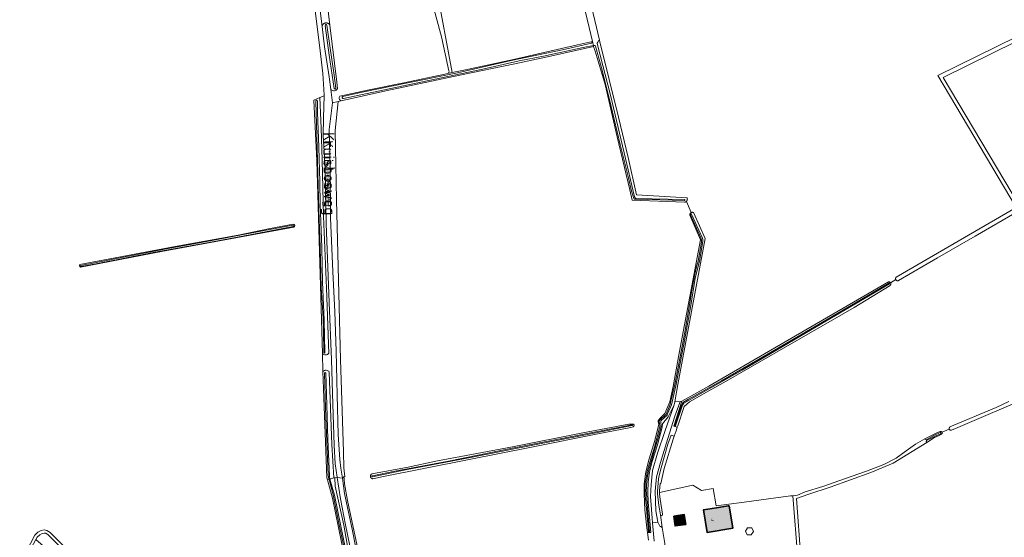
# Model space of a CAD drawing. Header units: metres. Extents: x 200031 to 204075, y 460125 to 464703.
# Tile 174 of 178: x 203077 to 203617, y 463499 to 463783. Entities that reach past the tile are written whole.
import ezdxf
from ezdxf.enums import TextEntityAlignment as Align

# ---------------------------------------------------------------- set-up
doc = ezdxf.new("R2010")
doc.units = ezdxf.units.M
doc.header["$LTSCALE"] = 2
for name, color, linetype, lineweight in [('B-WE-GR-BOS_LOOF-GV', 253, 'Continuous', 13), ('B-WE-GR-GRAS-GV', 253, 'Continuous', 13), ('B-WE-OG-BEBOUWING-GV', 253, 'Continuous', 35), ('B-WE-OG-BEBOUWING-T18', 253, 'Continuous', 18), ('B-WE-OG-BEBOUWING_LUIFEL-GV', 253, 'Continuous', 18), ('B-WE-OG-TERREIN_ERF-GV', 253, 'Continuous', 18), ('B-WE-OG-TOPOGRAFIE-T18', 250, 'Continuous', 18), ('B-WE-OG-TOPOGRAFIE-T25_2000', 250, 'Continuous', 18), ('B-WE-OG-TOPOGRAFIE-T25_2500', 250, 'Continuous', 18), ('B-WE-OG-WATER-GV', 253, 'Continuous', 18), ('B-WE-OG-WATER_GREPPEL-GV', 253, 'Continuous', 18), ('B-WE-OG-WATER_SLOOT-GV', 253, 'Continuous', 18), ('B-WE-OG-WEG-GV', 253, 'Continuous', 18), ('B-WE-VH-VERHARDING_BETON-A', 254, 'Continuous', 25), ('B-WE-VH-VERHARDING_BETONSTRAATSTEEN-GV', 253, 'Continuous', 18), ('B-WE-VH-VERHARDING_FUNDERING_ZAND-GV', 253, 'Continuous', 18)]:
    doc.layers.add(name, color=color, linetype=linetype, lineweight=lineweight)
doc.styles.add('NLCS-ISO-M1000-T18', font='NLCS-ISO.ttf', dxfattribs={"height": 1.8})
doc.styles.add('NLCS-ISO-M2000-T25', font='NLCS-ISO.ttf', dxfattribs={"height": 5})
doc.styles.add('NLCS-ISO-M2500-T25', font='NLCS-ISO.ttf', dxfattribs={"height": 6.25})

msp = doc.modelspace()

# ---------------------------------------------------------------- hatches: boundary and pattern name
at = {"layer": 'B-WE-VH-VERHARDING_BETON-A'}
h = msp.add_hatch(color=256, dxfattribs=at)
h.dxf.hatch_style = 1
h.paths.add_polyline_path([(203466.083, 463516.701), (203465.601, 463516.623), (203459.119, 463515.568), (203452.001, 463514.409), (203454.012, 463502.054), (203468.093, 463504.345)])
h = msp.add_hatch(color=256, dxfattribs=at)
h.dxf.hatch_style = 1
h.paths.add_polyline_path([(203435.911, 463510.945), (203436.534, 463505.593), (203442.326, 463506.461), (203441.529, 463511.77)])

# ---------------------------------------------------------------- linework, layer by layer
at = {"layer": 'B-WE-GR-BOS_LOOF-GV', "flags": 128}
msp.add_lwpolyline([(203314.4, 463754.071), (203321.641, 463755.566), (203348.05, 463761.3), (203382.992, 463769.27), (203391.196, 463771.185), (203380.931, 463815.018), (203305.895, 463800.334)], close=True, dxfattribs=at)
at = {"layer": 'B-WE-GR-GRAS-GV', "flags": 128}
for points in [[(203384.958, 463815.132), (203395.076, 463771.925), (203395.317, 463770.898), (203405.527, 463729.627), (203410.751, 463707.641), (203415.416, 463687.104), (203443.073, 463685.43), (203443.09, 463685.391), (203443.12, 463685.314), (203443.146, 463685.235), (203443.168, 463685.156), (203443.187, 463685.075), (203443.201, 463684.994), (203443.212, 463684.912), (203443.219, 463684.829), (203443.221, 463684.747), (203443.22, 463684.664), (203443.214, 463684.582), (203443.205, 463684.5), (203443.192, 463684.418), (203443.174, 463684.337), (203443.153, 463684.257), (203443.128, 463684.178), (203443.1, 463684.101), (203443.067, 463684.025), (203443.031, 463683.951), (203442.991, 463683.878), (203442.948, 463683.808), (203442.902, 463683.739), (203442.852, 463683.673), (203442.799, 463683.61), (203442.743, 463683.549), (203442.684, 463683.491), (203445.319, 463677.384), (203445.384, 463677.414), (203445.45, 463677.439), (203445.517, 463677.461), (203445.586, 463677.479), (203445.655, 463677.493), (203445.725, 463677.504), (203445.796, 463677.51), (203445.867, 463677.512), (203445.938, 463677.511), (203446.008, 463677.505), (203446.078, 463677.495), (203446.148, 463677.482), (203446.217, 463677.464), (203446.284, 463677.443), (203446.35, 463677.417), (203446.415, 463677.389), (203446.478, 463677.356), (203446.539, 463677.32), (203446.598, 463677.281), (203446.655, 463677.238), (203446.709, 463677.192), (203446.76, 463677.144), (203446.809, 463677.092), (203446.814, 463677.086), (203453.074, 463663.125), (203437.931, 463583.141), (203436.345, 463573.611), (203439.315, 463573.784), (203440.194, 463574.039), (203454.969, 463582.294), (203553.397, 463639.467), (203553.434, 463639.47), (203553.503, 463639.471), (203553.571, 463639.469), (203553.64, 463639.463), (203553.708, 463639.453), (203553.775, 463639.439), (203553.842, 463639.421), (203553.907, 463639.399), (203553.971, 463639.373), (203554.033, 463639.344), (203554.093, 463639.311), (203554.152, 463639.275), (203554.208, 463639.236), (203554.262, 463639.193), (203554.313, 463639.147), (203554.362, 463639.098), (203554.408, 463639.047), (203554.45, 463638.993), (203554.489, 463638.936), (203554.525, 463638.878), (203557.404, 463640.587), (203557.375, 463640.649), (203557.35, 463640.711), (203557.328, 463640.776), (203557.311, 463640.841), (203557.297, 463640.907), (203557.287, 463640.974), (203557.281, 463641.042), (203557.279, 463641.109), (203557.281, 463641.177), (203557.288, 463641.244), (203557.298, 463641.311), (203557.312, 463641.378), (203557.329, 463641.443), (203557.351, 463641.507), (203557.377, 463641.57), (203557.406, 463641.631), (203557.438, 463641.69), (203557.475, 463641.748), (203557.514, 463641.803), (203557.557, 463641.855), (203557.602, 463641.905), (203557.613, 463641.916), (203623.326, 463680.086), (203580.359, 463752.414), (203688.149, 463805.643)], [(203689.645, 463803.982), (203583.385, 463751.436), (203625.218, 463681.017)], [(203234.856, 463403.994), (203268.887, 463384.087), (203272.165, 463382.474), (203274.145, 463382.35), (203275.878, 463384.084), (203275.279, 463387.476), (203274.312, 463392.95), (203268.887, 463420.731), (203257.113, 463480.659), (203248.911, 463520.744), (203246.072, 463530.797), (203245.736, 463531.988), (203243.884, 463580.804), (203243.61, 463590.165), (203243.32, 463600.04), (203241.503, 463662.031), (203240.18, 463705.82), (203238.593, 463738.893), (203241.924, 463740.4), (203244.21, 463741.434), (203244.218, 463741.858), (203243.606, 463753.583), (203241.705, 463769.136), (203238.305, 463796.836)], [(203312.646, 463755.132), (203308.59, 463773.686), (203302.168, 463797.426)], [(203241.365, 463793.766), (203243.143, 463779.442), (203243.156, 463779.517), (203243.177, 463779.61), (203243.202, 463779.701), (203243.23, 463779.792), (203243.263, 463779.882), (203243.299, 463779.97), (203243.338, 463780.056), (203243.382, 463780.141), (203243.428, 463780.223), (203243.479, 463780.304), (203243.532, 463780.383), (203243.589, 463780.459), (203243.649, 463780.533), (203243.712, 463780.604), (203243.778, 463780.672), (203243.847, 463780.738), (203243.919, 463780.801), (203243.993, 463780.86), (203244.069, 463780.917), (203244.148, 463780.97), (203244.229, 463781.02), (203244.312, 463781.066), (203244.397, 463781.109), (203244.484, 463781.148), (203244.572, 463781.184), (203244.662, 463781.215), (203244.752, 463781.243), (203244.844, 463781.268), (203244.937, 463781.288), (203245.031, 463781.304), (203245.125, 463781.317), (203245.22, 463781.325), (203245.315, 463781.329), (203245.41, 463781.33), (203245.505, 463781.326), (203245.6, 463781.319), (203245.694, 463781.307), (203245.788, 463781.292), (203245.881, 463781.272), (203245.973, 463781.249), (203246.065, 463781.222), (203246.154, 463781.191), (203246.243, 463781.156), (203246.33, 463781.118), (203246.415, 463781.076), (203246.499, 463781.03), (203246.58, 463780.981), (203246.659, 463780.928), (203246.737, 463780.873), (203246.811, 463780.814), (203246.883, 463780.752), (203246.953, 463780.687), (203247.019, 463780.619), (203247.083, 463780.548), (203247.144, 463780.475), (203247.201, 463780.399), (203247.256, 463780.321), (203247.307, 463780.241), (203247.354, 463780.159), (203247.398, 463780.074), (203245.691, 463794.343)], [(203245.691, 463794.343), (203247.398, 463780.074), (203251.144, 463748.771), (203251.556, 463745.326)], [(203427.527, 463563.707), (203428.112, 463564.525), (203430.863, 463567.214), (203433.628, 463573.598), (203435.465, 463582.048), (203438.809, 463600.379), (203450.406, 463662.441), (203444.639, 463676.02), (203444.628, 463676.09), (203444.62, 463676.161), (203444.617, 463676.231), (203444.617, 463676.302), (203444.622, 463676.373), (203444.63, 463676.443), (203444.643, 463676.513), (203444.659, 463676.582), (203444.68, 463676.65), (203444.704, 463676.716), (203444.731, 463676.782), (203444.763, 463676.845), (203444.798, 463676.907), (203444.836, 463676.966), (203444.878, 463677.024), (203444.923, 463677.078), (203444.97, 463677.131), (203445.021, 463677.18), (203445.075, 463677.227), (203445.131, 463677.27), (203445.189, 463677.31), (203445.249, 463677.347), (203445.312, 463677.381), (203445.319, 463677.384), (203442.684, 463683.491), (203442.634, 463683.445), (203442.571, 463683.393), (203442.504, 463683.343), (203442.436, 463683.297), (203442.365, 463683.254), (203442.293, 463683.214), (203442.218, 463683.178), (203442.142, 463683.146), (203442.065, 463683.117), (203441.986, 463683.093), (203441.906, 463683.072), (203441.825, 463683.055), (203441.743, 463683.041), (203441.661, 463683.032), (203413.058, 463684.092), (203411.804, 463689.798), (203404.773, 463718.805), (203398.237, 463747.613), (203392.715, 463765.761), (203391.863, 463768.335), (203368.199, 463763.151), (203348.694, 463758.89), (203318.52, 463752.771), (203277.985, 463744.079), (203253.617, 463738.607), (203251.946, 463738.232), (203250.366, 463722.279), (203251.065, 463684.345), (203252.263, 463632.979), (203253.154, 463596.822), (203254.772, 463546.153), (203254.994, 463537.506), (203255.521, 463532.56), (203255.03, 463532.453), (203255.161, 463531.222), (203255.354, 463528.7), (203257.107, 463519.517), (203262.305, 463494.685)], [(203252.774, 463741.244), (203268.832, 463744.576), (203287.851, 463748.413), (203310.299, 463753.197), (203312.034, 463753.567)], [(203247.924, 463744.821), (203248.859, 463737.539), (203251.946, 463738.232), (203253.617, 463738.607)], [(203624.845, 463678.273), (203600.821, 463664.356), (203580.267, 463652.465), (203558.839, 463640.038), (203558.775, 463640.015), (203558.71, 463639.997), (203558.644, 463639.982), (203558.577, 463639.971), (203558.51, 463639.964), (203558.442, 463639.961), (203558.374, 463639.962), (203558.307, 463639.967), (203558.24, 463639.976), (203558.173, 463639.989), (203558.108, 463640.006), (203558.043, 463640.027), (203557.98, 463640.051), (203557.919, 463640.079), (203557.859, 463640.111), (203557.801, 463640.146), (203557.745, 463640.185), (203557.692, 463640.227), (203557.641, 463640.271), (203557.593, 463640.319), (203557.548, 463640.37), (203557.506, 463640.423), (203557.467, 463640.478), (203557.432, 463640.536), (203557.404, 463640.587), (203554.525, 463638.878), (203554.556, 463638.822), (203554.585, 463638.759), (203554.61, 463638.696), (203554.632, 463638.63), (203554.65, 463638.564), (203554.664, 463638.497), (203554.674, 463638.429), (203554.681, 463638.36), (203554.683, 463638.291), (203554.681, 463638.222), (203554.675, 463638.154), (203554.665, 463638.086), (203554.652, 463638.018), (203554.634, 463637.952), (203554.613, 463637.887), (203554.587, 463637.823), (203554.558, 463637.76), (203554.526, 463637.699), (203554.49, 463637.641), (203554.451, 463637.584), (203554.408, 463637.53), (203554.363, 463637.479), (203554.314, 463637.43), (203554.263, 463637.384), (203534.688, 463625.329), (203510.577, 463611.508), (203483.827, 463596.072), (203464.496, 463584.956), (203455.047, 463579.709), (203444.493, 463573.589), (203441.46, 463571.098), (203437.926, 463560.49), (203437.643, 463559.643), (203437.018, 463557.767), (203436.026, 463554.789)], [(203110.423, 463648.975), (203162.686, 463658.767), (203197.227, 463665.048), (203213.77, 463668.396), (203227.352, 463671.005)], [(203227.613, 463669.44), (203155.117, 463655.946), (203110.719, 463647.404)], [(203673.81, 463594.86), (203590.201, 463559.009), (203587.977, 463558.038), (203587.956, 463558.032), (203587.894, 463558.018), (203587.831, 463558.008), (203587.767, 463558.001), (203587.703, 463557.999), (203587.639, 463558.001), (203587.575, 463558.007), (203587.512, 463558.016), (203587.45, 463558.03), (203587.388, 463558.048), (203587.328, 463558.069), (203587.269, 463558.094), (203587.212, 463558.123), (203587.157, 463558.155), (203587.104, 463558.191), (203587.053, 463558.229), (203587.005, 463558.271), (203586.959, 463558.316), (203586.917, 463558.364), (203586.877, 463558.414), (203586.841, 463558.467), (203586.808, 463558.522), (203586.779, 463558.578), (203586.753, 463558.637), (203586.731, 463558.697), (203582.745, 463556.913)], [(203582.745, 463556.913), (203586.731, 463558.697), (203586.715, 463558.747), (203586.7, 463558.809), (203586.689, 463558.872), (203586.681, 463558.936), (203586.678, 463558.999), (203586.679, 463559.063), (203586.683, 463559.127), (203586.692, 463559.19), (203586.704, 463559.253), (203586.721, 463559.315), (203586.741, 463559.375), (203586.765, 463559.435), (203586.793, 463559.492), (203586.824, 463559.548), (203586.859, 463559.602), (203586.897, 463559.653), (203586.938, 463559.702), (203586.982, 463559.748), (203587.029, 463559.792), (203587.079, 463559.832), (203612.382, 463570.478), (203619.367, 463573.877)], [(203421.873, 463497.724), (203421.338, 463501.905), (203420.996, 463504.575), (203419.974, 463514.425), (203419.536, 463523.079), (203419.609, 463528.721), (203420.494, 463535.307), (203422.299, 463542.409), (203425.342, 463552.488), (203427.502, 463560.658), (203427.567, 463561.396), (203427.263, 463562.701)], [(203436.026, 463554.789), (203435.451, 463553.063), (203430.495, 463537.076), (203428.714, 463528.942), (203428.363, 463528.9), (203428.057, 463524.792), (203428.032, 463523.909), (203446.27, 463527.919), (203450.983, 463525.061), (203457.362, 463526.173), (203459.017, 463516.671), (203474.44, 463518.655), (203499.736, 463522.021), (203500.97, 463522.177), (203503.621, 463522.512), (203507.831, 463524.249), (203517.409, 463527.212), (203529.335, 463531.331), (203541.384, 463535.531), (203550.911, 463539.237), (203557.568, 463542.685), (203563.046, 463546.677), (203568.242, 463550.441), (203573.375, 463553.343), (203574.468, 463553.961), (203580.309, 463556.855), (203581.711, 463557.436)], [(203582.486, 463555.812), (203581.263, 463555.105), (203578.692, 463553.982), (203574.376, 463551.307), (203556.07, 463539.959), (203543.826, 463534.894), (203521.39, 463526.801), (203509.75, 463523.094), (203503.021, 463520.644), (203505.402, 463488.1)], [(203072.198, 463491.992), (203080.919, 463487.023), (203089.353, 463481.664), (203099.731, 463474.674), (203117.899, 463462.926), (203121.062, 463460.978), (203124.514, 463466.339), (203121.422, 463468.377), (203121.132, 463468.568), (203115.056, 463473.339), (203086.313, 463498.111), (203082.236, 463490.713), (203081.05, 463491.314), (203085.724, 463500.578), (203087.457, 463502.187), (203089.19, 463503.054), (203090.924, 463503.425), (203092.409, 463503.178), (203094.142, 463502.064), (203133.354, 463462.705), (203137.345, 463458.606)]]:
    msp.add_lwpolyline(points, dxfattribs=at)
at = {"layer": 'B-WE-GR-GRAS-GV'}
for points in [[(203312.034, 463753.567, 0.3617844), (203312.646, 463755.132)], [(203251.556, 463745.326, -0.5232415), (203247.924, 463744.821)], [(203253.617, 463738.607, -0.4690446), (203252.774, 463741.244)], [(203227.352, 463671.005, -0.9448766), (203227.613, 463669.44)], [(203110.719, 463647.404, -0.3735449), (203110.423, 463648.975)], [(203427.263, 463562.701, -0.2201257), (203427.527, 463563.707)], [(203581.711, 463557.436, -0.3519973), (203582.745, 463556.913)], [(203582.745, 463556.913, -0.3420753), (203582.486, 463555.812)]]:
    msp.add_lwpolyline(points, format="xyb", dxfattribs=at)
at = {"layer": 'B-WE-GR-GRAS-GV', "flags": 128}
for points in [[(203270.293, 463534.024), (203270.359, 463534.056), (203270.427, 463534.085), (203270.445, 463534.092), (203290.334, 463537.891), (203305.384, 463541.14), (203347.475, 463548.924), (203386.028, 463556.545), (203411.127, 463561.38), (203413.192, 463561.459), (203413.782, 463561.302), (203414.069, 463560.873), (203413.963, 463560.369), (203413.477, 463559.986), (203412.196, 463559.466), (203394.278, 463555.987), (203357.92, 463548.84), (203322.833, 463541.781), (203276.745, 463532.638), (203271.01, 463531.478), (203270.936, 463531.475), (203270.863, 463531.477), (203270.789, 463531.482), (203270.716, 463531.491), (203270.644, 463531.505), (203270.573, 463531.522), (203270.502, 463531.543), (203270.433, 463531.568), (203270.365, 463531.596), (203270.299, 463531.628), (203270.235, 463531.664), (203270.173, 463531.703), (203270.113, 463531.746), (203270.055, 463531.792), (203270, 463531.84), (203269.948, 463531.892), (203269.898, 463531.947), (203269.852, 463532.004), (203269.809, 463532.063), (203269.769, 463532.125), (203269.732, 463532.189), (203269.699, 463532.255), (203269.67, 463532.322), (203269.644, 463532.391), (203269.622, 463532.461), (203269.605, 463532.532), (203269.59, 463532.605), (203269.58, 463532.677), (203269.574, 463532.751), (203269.572, 463532.824), (203269.574, 463532.898), (203269.58, 463532.971), (203269.589, 463533.044), (203269.603, 463533.116), (203269.621, 463533.188), (203269.642, 463533.258), (203269.668, 463533.327), (203269.697, 463533.395), (203269.729, 463533.46), (203269.765, 463533.524), (203269.805, 463533.586), (203269.848, 463533.646), (203269.894, 463533.703), (203269.943, 463533.758), (203269.995, 463533.81), (203270.05, 463533.859), (203270.107, 463533.905), (203270.167, 463533.948), (203270.229, 463533.988)], [(203121.422, 463468.377), (203122.338, 463470.456), (203119.723, 463472.525), (203110.474, 463482.153), (203103.148, 463490.606), (203093.064, 463500.729), (203091.782, 463501.552), (203090.964, 463501.688), (203089.759, 463501.431), (203088.439, 463500.77), (203087.086, 463499.514), (203086.313, 463498.111), (203115.056, 463473.339), (203121.132, 463468.568)]]:
    msp.add_lwpolyline(points, close=True, dxfattribs=at)
at = {"layer": 'B-WE-OG-BEBOUWING-GV', "flags": 128}
for points in [[(203466.083, 463516.701), (203465.601, 463516.623), (203459.119, 463515.568), (203452.001, 463514.409), (203454.012, 463502.054), (203468.093, 463504.345)], [(203435.911, 463510.945), (203436.534, 463505.593), (203442.326, 463506.461), (203441.529, 463511.77)]]:
    msp.add_lwpolyline(points, close=True, dxfattribs=at)
at = {"layer": 'B-WE-OG-BEBOUWING_LUIFEL-GV', "flags": 128}
msp.add_lwpolyline([(203475.986, 463500.789), (203478.2, 463500.633), (203479.442, 463502.473), (203478.47, 463504.468), (203476.256, 463504.623), (203475.014, 463502.784)], close=True, dxfattribs=at)
at = {"layer": 'B-WE-OG-TERREIN_ERF-GV', "flags": 128}
msp.add_lwpolyline([(203428.458, 463511.649), (203429.457, 463504.646), (203430.933, 463495.964), (203431.099, 463491.676), (203433.706, 463480.245), (203434.954, 463475.813), (203435.707, 463475.946), (203441.899, 463477.044), (203460.23, 463480.293), (203490.786, 463485.755), (203503.751, 463487.785), (203500.97, 463522.177), (203499.736, 463522.021), (203474.44, 463518.655), (203459.017, 463516.671), (203457.362, 463526.173), (203450.983, 463525.061), (203446.27, 463527.919), (203428.032, 463523.909), (203428.007, 463523.026), (203428.338, 463520.183), (203429.662, 463512.046)], dxfattribs=at)
for points in [[(203452.001, 463514.409), (203459.119, 463515.568), (203465.601, 463516.623), (203466.083, 463516.701), (203468.093, 463504.345), (203454.012, 463502.054)], [(203435.911, 463510.945), (203441.529, 463511.77), (203442.326, 463506.461), (203436.534, 463505.593)]]:
    msp.add_lwpolyline(points, close=True, dxfattribs=at)
at = {"layer": 'B-WE-OG-TERREIN_ERF-GV'}
msp.add_lwpolyline([(203429.662, 463512.046, -1.0169675), (203428.458, 463511.649)], format="xyb", dxfattribs=at)
at = {"layer": 'B-WE-OG-WATER-GV'}
for points in [[(203245.811, 463780.079, 0.9108344), (203244.833, 463779.947)], [(203249.804, 463745.349, 0.9192445), (203250.632, 463745.519)], [(203240.545, 463738.501, 1.1347891), (203239.619, 463738.343)], [(203244.1, 463600.638, 0.9128163), (203244.721, 463600.591)]]:
    msp.add_lwpolyline(points, format="xyb", dxfattribs=at)
at = {"layer": 'B-WE-OG-WATER-GV', "flags": 128}
for points in [[(203244.833, 463779.947), (203247.098, 463763.705), (203249.804, 463745.349)], [(203250.632, 463745.519), (203249.54, 463753.915), (203247.636, 463767.405), (203245.811, 463780.079)], [(203239.619, 463738.343), (203240.208, 463719.435), (203240.771, 463698.764), (203241.321, 463678.884), (203242.131, 463658.436), (203242.699, 463636.263), (203243.649, 463619.494), (203243.867, 463612.711), (203244.1, 463600.638)], [(203244.721, 463600.591), (203244.325, 463618.35), (203243.29, 463639.194), (203242.956, 463658.149), (203242.166, 463681.894), (203241.871, 463694.221), (203241.27, 463713.149), (203240.632, 463732.48), (203240.545, 463738.501)], [(203133.354, 463462.705), (203094.142, 463502.064), (203092.409, 463503.178), (203090.924, 463503.425), (203089.19, 463503.054), (203087.457, 463502.187), (203085.724, 463500.578), (203081.05, 463491.314)], [(203086.313, 463498.111), (203087.086, 463499.514), (203088.439, 463500.77), (203089.759, 463501.431), (203090.964, 463501.688), (203091.782, 463501.552), (203093.064, 463500.729), (203103.148, 463490.606)]]:
    msp.add_lwpolyline(points, dxfattribs=at)
at = {"layer": 'B-WE-OG-WATER_GREPPEL-GV', "flags": 128}
for points in [[(203227.092, 463670.451), (203201.936, 463665.627), (203178.944, 463661.303), (203156.799, 463657.222), (203134.31, 463652.876), (203110.973, 463648.405)], [(203111.076, 463647.753), (203120.016, 463649.399), (203151.444, 463655.631), (203178.989, 463660.605), (203203.585, 463665.196), (203227.222, 463669.741)], [(203581.641, 463556.74), (203578.249, 463555.137), (203573.974, 463552.773)], [(203574.189, 463552.37), (203578.615, 463554.554), (203582.069, 463556.064)], [(203573.375, 463553.343), (203568.242, 463550.441), (203563.046, 463546.677), (203557.568, 463542.685), (203550.911, 463539.237), (203541.384, 463535.531), (203529.335, 463531.331), (203517.409, 463527.212), (203507.831, 463524.249), (203503.621, 463522.512), (203500.97, 463522.177), (203503.751, 463487.785)], [(203509.75, 463523.094), (203521.39, 463526.801), (203543.826, 463534.894), (203556.07, 463539.959), (203574.376, 463551.307)], [(203505.402, 463488.1), (203503.021, 463520.644), (203509.75, 463523.094)]]:
    msp.add_lwpolyline(points, dxfattribs=at)
at = {"layer": 'B-WE-OG-WATER_GREPPEL-GV'}
for points in [[(203227.222, 463669.741, 0.9365778), (203227.092, 463670.451)], [(203110.973, 463648.405, 0.872257), (203111.076, 463647.753)], [(203582.069, 463556.064, 0.8245823), (203581.641, 463556.74)], [(203573.974, 463552.773, -0.3343791), (203573.375, 463553.343)], [(203574.376, 463551.307, -0.2846738), (203574.189, 463552.37)]]:
    msp.add_lwpolyline(points, format="xyb", dxfattribs=at)
at = {"layer": 'B-WE-OG-WATER_SLOOT-GV', "flags": 128}
for points in [[(203312.034, 463753.567), (203314.4, 463754.071), (203305.895, 463800.334), (203380.931, 463815.018), (203391.196, 463771.185), (203391.729, 463768.906), (203392.236, 463769.003)], [(203395.076, 463771.925), (203384.958, 463815.132)], [(203302.168, 463797.426), (203308.59, 463773.686), (203312.646, 463755.132)], [(203251.556, 463745.326), (203251.144, 463748.771), (203247.398, 463780.074), (203247.354, 463780.159), (203247.307, 463780.241), (203247.256, 463780.321), (203247.201, 463780.399), (203247.144, 463780.475), (203247.083, 463780.548), (203247.019, 463780.619), (203246.953, 463780.687), (203246.883, 463780.752), (203246.811, 463780.814), (203246.737, 463780.873), (203246.659, 463780.928), (203246.58, 463780.981), (203246.499, 463781.03), (203246.415, 463781.076), (203246.33, 463781.118), (203246.243, 463781.156), (203246.154, 463781.191), (203246.065, 463781.222), (203245.973, 463781.249), (203245.881, 463781.272), (203245.788, 463781.292), (203245.694, 463781.307), (203245.6, 463781.319), (203245.505, 463781.326), (203245.41, 463781.33), (203245.315, 463781.329), (203245.22, 463781.325), (203245.125, 463781.317), (203245.031, 463781.304), (203244.937, 463781.288), (203244.844, 463781.268), (203244.752, 463781.243), (203244.662, 463781.215), (203244.572, 463781.184), (203244.484, 463781.148), (203244.397, 463781.109), (203244.312, 463781.066), (203244.229, 463781.02), (203244.148, 463780.97), (203244.069, 463780.917), (203243.993, 463780.86), (203243.919, 463780.801), (203243.847, 463780.738), (203243.778, 463780.672), (203243.712, 463780.604), (203243.649, 463780.533), (203243.589, 463780.459), (203243.532, 463780.383), (203243.479, 463780.304), (203243.428, 463780.223), (203243.382, 463780.141), (203243.338, 463780.056), (203243.299, 463779.97), (203243.263, 463779.882), (203243.23, 463779.792), (203243.202, 463779.701), (203243.177, 463779.61), (203243.156, 463779.517), (203243.143, 463779.442)], [(203243.143, 463779.442), (203244.532, 463768.25), (203247.025, 463751.826), (203247.924, 463744.821)], [(203249.804, 463745.349), (203247.098, 463763.705), (203244.833, 463779.947)], [(203245.811, 463780.079), (203247.636, 463767.405)], [(203391.196, 463771.185), (203382.992, 463769.27), (203348.05, 463761.3), (203321.641, 463755.566), (203314.4, 463754.071), (203312.034, 463753.567), (203310.299, 463753.197), (203287.851, 463748.413), (203268.832, 463744.576), (203252.774, 463741.244)], [(203254.493, 463740.962), (203265.946, 463743.471), (203290.081, 463748.47), (203317.316, 463754.016), (203346.759, 463760.738), (203374.844, 463766.491), (203390.759, 463770.281)], [(203390.759, 463770.281), (203374.844, 463766.491), (203346.759, 463760.738), (203317.316, 463754.016), (203290.081, 463748.47), (203265.946, 463743.471), (203254.493, 463740.962)], [(203254.838, 463739.949), (203277.294, 463744.706), (203304.128, 463750.299), (203331.227, 463755.901), (203351.182, 463760.466), (203364.392, 463763.174), (203386.22, 463767.855), (203391.729, 463768.906), (203391.196, 463771.185)], [(203392.236, 463769.003), (203391.729, 463768.906), (203391.863, 463768.335), (203392.715, 463765.761), (203398.237, 463747.613), (203404.773, 463718.805), (203411.804, 463689.798), (203413.058, 463684.092), (203441.661, 463683.032), (203441.743, 463683.041), (203441.825, 463683.055), (203441.906, 463683.072), (203441.986, 463683.093), (203442.065, 463683.117), (203442.142, 463683.146), (203442.218, 463683.178), (203442.293, 463683.214), (203442.365, 463683.254), (203442.436, 463683.297), (203442.504, 463683.343), (203442.571, 463683.393), (203442.634, 463683.445), (203442.684, 463683.491), (203442.743, 463683.549), (203442.799, 463683.61), (203442.852, 463683.673), (203442.902, 463683.739), (203442.948, 463683.808), (203442.991, 463683.878), (203443.031, 463683.951), (203443.067, 463684.025), (203443.1, 463684.101), (203443.128, 463684.178), (203443.153, 463684.257), (203443.174, 463684.337), (203443.192, 463684.418), (203443.205, 463684.5), (203443.214, 463684.582), (203443.22, 463684.664), (203443.221, 463684.747), (203443.219, 463684.829), (203443.212, 463684.912), (203443.201, 463684.994), (203443.187, 463685.075), (203443.168, 463685.156), (203443.146, 463685.235), (203443.12, 463685.314), (203443.09, 463685.391), (203443.073, 463685.43), (203415.416, 463687.104), (203410.751, 463707.641), (203405.527, 463729.627), (203395.317, 463770.898), (203395.076, 463771.925)], [(203247.636, 463767.405), (203249.54, 463753.915), (203250.632, 463745.519)], [(203253.617, 463738.607), (203277.985, 463744.079), (203318.52, 463752.771), (203348.694, 463758.89), (203368.199, 463763.151), (203391.863, 463768.335), (203391.729, 463768.906), (203386.22, 463767.855), (203364.392, 463763.174), (203351.182, 463760.466), (203331.227, 463755.901), (203304.128, 463750.299), (203277.294, 463744.706), (203254.838, 463739.949)], [(203413.852, 463685.049), (203412.718, 463689.182), (203410.943, 463696.456), (203406.37, 463714.722), (203401.419, 463735.497), (203396.54, 463755.392), (203393.002, 463768.538)], [(203393.002, 463768.538), (203396.54, 463755.392), (203401.419, 463735.497), (203406.37, 463714.722), (203410.943, 463696.456), (203412.718, 463689.182), (203413.852, 463685.049)], [(203393.954, 463769.397), (203401.077, 463741.695), (203408.61, 463710.048), (203414.281, 463685.925)], [(203414.281, 463685.925), (203408.61, 463710.048), (203401.077, 463741.695), (203393.954, 463769.397)], [(203246.757, 463600.267), (203245.613, 463635.892), (203243.865, 463675.442), (203243.142, 463706.231), (203242.707, 463723.557), (203241.924, 463740.4), (203238.593, 463738.893), (203240.18, 463705.82), (203241.503, 463662.031), (203243.32, 463600.04)], [(203244.1, 463600.638), (203243.867, 463612.711), (203243.649, 463619.494), (203242.699, 463636.263), (203242.131, 463658.436), (203241.321, 463678.884), (203240.771, 463698.764), (203240.208, 463719.435), (203239.619, 463738.343)], [(203240.545, 463738.501), (203240.632, 463732.48), (203241.27, 463713.149), (203241.871, 463694.221), (203242.166, 463681.894), (203242.956, 463658.149), (203243.29, 463639.194), (203244.325, 463618.35), (203244.721, 463600.591)], [(203441.591, 463683.969), (203414.556, 463684.626)], [(203414.556, 463684.626), (203441.591, 463683.969)], [(203415.081, 463685.152), (203441.586, 463684.605)], [(203441.586, 463684.605), (203415.081, 463685.152)], [(203427.263, 463562.701), (203427.567, 463561.396), (203427.502, 463560.658), (203425.342, 463552.488), (203422.299, 463542.409), (203420.494, 463535.307), (203419.609, 463528.721), (203419.536, 463523.079), (203419.974, 463514.425), (203420.996, 463504.575), (203421.338, 463501.905), (203423.22, 463502.063), (203422.495, 463510.439), (203421.748, 463518.548), (203421.513, 463524.167), (203421.749, 463529.836), (203422.523, 463535.082), (203424.015, 463540.95), (203426.79, 463550.036), (203429.507, 463559.712), (203429.637, 463561.629), (203432.759, 463565.452), (203435.931, 463571.885), (203436.345, 463573.611), (203437.931, 463583.141), (203453.074, 463663.125), (203446.814, 463677.086), (203446.809, 463677.092), (203446.76, 463677.144), (203446.709, 463677.192), (203446.655, 463677.238), (203446.598, 463677.281), (203446.539, 463677.32), (203446.478, 463677.356), (203446.415, 463677.389), (203446.35, 463677.417), (203446.284, 463677.443), (203446.217, 463677.464), (203446.148, 463677.482), (203446.078, 463677.495), (203446.008, 463677.505), (203445.938, 463677.511), (203445.867, 463677.512), (203445.796, 463677.51), (203445.725, 463677.504), (203445.655, 463677.493), (203445.586, 463677.479), (203445.517, 463677.461), (203445.45, 463677.439), (203445.384, 463677.414), (203445.319, 463677.384), (203445.312, 463677.381), (203445.249, 463677.347), (203445.189, 463677.31), (203445.131, 463677.27), (203445.075, 463677.227), (203445.021, 463677.18), (203444.97, 463677.131), (203444.923, 463677.078), (203444.878, 463677.024), (203444.836, 463676.966), (203444.798, 463676.907), (203444.763, 463676.845), (203444.731, 463676.782), (203444.704, 463676.716), (203444.68, 463676.65), (203444.659, 463676.582), (203444.643, 463676.513), (203444.63, 463676.443), (203444.622, 463676.373), (203444.617, 463676.302), (203444.617, 463676.231), (203444.62, 463676.161), (203444.628, 463676.09), (203444.639, 463676.02), (203450.406, 463662.441), (203438.809, 463600.379), (203435.465, 463582.048), (203433.628, 463573.598), (203430.863, 463567.214), (203428.112, 463564.525), (203427.527, 463563.707)], [(203450.657, 463663.426), (203445.034, 463676.102)], [(203445.034, 463676.102), (203450.657, 463663.426)], [(203445.563, 463676.417), (203451.594, 463663.293)], [(203451.594, 463663.293), (203445.563, 463676.417)], [(203227.352, 463671.005), (203213.77, 463668.396), (203197.227, 463665.048), (203162.686, 463658.767), (203110.423, 463648.975)], [(203110.719, 463647.404), (203155.117, 463655.946), (203227.613, 463669.44)], [(203110.973, 463648.405), (203134.31, 463652.876), (203156.799, 463657.222), (203178.944, 463661.303), (203201.936, 463665.627), (203227.092, 463670.451)], [(203227.222, 463669.741), (203203.585, 463665.196), (203178.989, 463660.605), (203151.444, 463655.631), (203120.016, 463649.399), (203111.076, 463647.753)], [(203428.092, 463563.579), (203431.657, 463566.92), (203433.767, 463572.101), (203434.208, 463573.973), (203436.316, 463583.121), (203439.047, 463597.407), (203441.761, 463611.763), (203444.085, 463624.681), (203445.86, 463635.926), (203447.249, 463643.567), (203448.674, 463648.994), (203449.171, 463650.772), (203451.021, 463661.225)], [(203451.021, 463661.225), (203449.171, 463650.772), (203448.674, 463648.994), (203447.249, 463643.567), (203445.86, 463635.926), (203444.085, 463624.681), (203441.761, 463611.763), (203439.047, 463597.407), (203436.316, 463583.121), (203434.208, 463573.973), (203433.767, 463572.101), (203431.657, 463566.92), (203428.092, 463563.579)], [(203451.76, 463661.448), (203449.903, 463650.8), (203447.583, 463641.406), (203445.109, 463626.47), (203441.769, 463608.105), (203439.296, 463594.777), (203436.876, 463582.46), (203434.476, 463571.89), (203432.398, 463567.008), (203432.081, 463566.388), (203428.882, 463563.324)], [(203428.882, 463563.324), (203432.081, 463566.388), (203432.398, 463567.008), (203434.476, 463571.89), (203436.876, 463582.46), (203439.296, 463594.777), (203441.769, 463608.105), (203445.109, 463626.47), (203447.583, 463641.406), (203449.903, 463650.8), (203451.76, 463661.448)], [(203441.208, 463573.414), (203443.813, 463575.148), (203461.939, 463585.133), (203481.837, 463596.726), (203503.138, 463609.143), (203525.645, 463622.19), (203543.787, 463632.86), (203553.568, 463638.691)], [(203553.568, 463638.691), (203543.787, 463632.86), (203525.645, 463622.19), (203503.138, 463609.143), (203481.837, 463596.726), (203461.939, 463585.133), (203443.813, 463575.148), (203441.208, 463573.414)], [(203553.965, 463638.292), (203535.026, 463627.115), (203513.781, 463614.692), (203492.968, 463602.548), (203473.168, 463591.063), (203453.174, 463579.656), (203441.34, 463572.811)], [(203441.34, 463572.811), (203453.174, 463579.656), (203473.168, 463591.063), (203492.968, 463602.548), (203513.781, 463614.692), (203535.026, 463627.115), (203553.965, 463638.292)], [(203243.61, 463590.165), (203243.884, 463580.804), (203245.736, 463531.988), (203246.072, 463530.797)], [(203246.545, 463533.18), (203245.704, 463551.957), (203244.973, 463570.232), (203244.537, 463589.354)], [(203244.537, 463589.354), (203244.973, 463570.232), (203245.704, 463551.957), (203246.545, 463533.18)], [(203245.116, 463589.329), (203245.645, 463571.903), (203246.269, 463552.895), (203247.125, 463533.09)], [(203247.125, 463533.09), (203246.269, 463552.895), (203245.645, 463571.903), (203245.116, 463589.329)], [(203249.598, 463531.899), (203248.382, 463550.249), (203247.09, 463589.952)], [(203436.372, 463560.734), (203440.215, 463572.133)], [(203440.215, 463572.133), (203436.372, 463560.734)], [(203440.604, 463571.882), (203436.823, 463560.533)], [(203436.823, 463560.533), (203440.604, 463571.882)], [(203270.723, 463533.066), (203283.024, 463535.627), (203312.319, 463541.152), (203345.486, 463547.768), (203377.118, 463553.998), (203412.879, 463561.053)], [(203412.879, 463561.053), (203377.118, 463553.998), (203345.486, 463547.768), (203312.319, 463541.152), (203283.024, 463535.627), (203270.723, 463533.066)], [(203413.062, 463560.591), (203391.273, 463556.305), (203360.363, 463550.267), (203324.416, 463543.122), (203289.817, 463536.442), (203270.809, 463532.521)], [(203270.809, 463532.521), (203289.817, 463536.442), (203324.416, 463543.122), (203360.363, 463550.267), (203391.273, 463556.305), (203413.062, 463560.591)], [(203428.628, 463562.46), (203428.93, 463560.488), (203428.925, 463560.035), (203427.677, 463555.227), (203424.731, 463545.348), (203422.198, 463536.334)], [(203422.198, 463536.334), (203424.731, 463545.348), (203427.677, 463555.227), (203428.925, 463560.035), (203428.93, 463560.488), (203428.628, 463562.46)], [(203428.137, 463560.608), (203427.82, 463562.625)], [(203427.82, 463562.625), (203428.137, 463560.608)], [(203421.855, 463502.525), (203421.541, 463506.817), (203420.864, 463514.952), (203420.184, 463522.469), (203420.07, 463526.733), (203420.206, 463528.736), (203420.955, 463534.09), (203421.282, 463535.508), (203422.672, 463540.536), (203425.16, 463548.693), (203428.013, 463559.307)], [(203428.013, 463559.307), (203425.16, 463548.693), (203422.672, 463540.536), (203421.282, 463535.508), (203420.955, 463534.09), (203420.206, 463528.736), (203420.07, 463526.733), (203420.184, 463522.469), (203420.864, 463514.952), (203421.541, 463506.817), (203421.855, 463502.525)], [(203436.026, 463554.789), (203434.325, 463555.375), (203432.622, 463550.428), (203428.848, 463537.366), (203427.713, 463533.276), (203427.406, 463531.401), (203426.879, 463524.516), (203426.929, 463523.258), (203427.552, 463516.75), (203428.458, 463511.649)], [(203429.662, 463512.046), (203428.338, 463520.183), (203428.007, 463523.026), (203428.032, 463523.909), (203428.057, 463524.792), (203428.363, 463528.9), (203428.714, 463528.942), (203430.495, 463537.076), (203435.451, 463553.063), (203436.026, 463554.789)], [(203246.072, 463530.797), (203246.946, 463531.044)], [(203276.09, 463388.332), (203274.008, 463399.057), (203270.665, 463415.952), (203266.512, 463436.522), (203262.176, 463458.739), (203257.342, 463483.244), (203252.377, 463507.123), (203249.223, 463522.637), (203246.946, 463531.044), (203246.072, 463530.797), (203248.911, 463520.744), (203257.113, 463480.659), (203268.887, 463420.731), (203274.312, 463392.95), (203275.279, 463387.476)], [(203246.946, 463531.044), (203247.458, 463531.285)], [(203276.598, 463388.448), (203273.257, 463405.84), (203270.704, 463419.119), (203267.909, 463432.486), (203263.223, 463456.295), (203259.943, 463472.748), (203256.838, 463488.664), (203253.424, 463505.506), (203249.94, 463522.377), (203247.458, 463531.285), (203246.946, 463531.044)], [(203246.946, 463531.044), (203249.223, 463522.637), (203252.377, 463507.123), (203257.342, 463483.244), (203262.176, 463458.739), (203266.512, 463436.522), (203270.665, 463415.952), (203274.008, 463399.057), (203276.09, 463388.332)], [(203275.279, 463387.476), (203277.145, 463387.597), (203277.579, 463387.634), (203272.121, 463416.231), (203265.52, 463450.42), (203259.402, 463481.012), (203255.057, 463506.012), (203250.329, 463527.424), (203250.027, 463531.976), (203249.598, 463531.899), (203247.458, 463531.285)], [(203247.458, 463531.285), (203249.598, 463531.899)], [(203247.458, 463531.285), (203249.94, 463522.377), (203253.424, 463505.506), (203256.838, 463488.664), (203259.943, 463472.748), (203263.223, 463456.295), (203267.909, 463432.486), (203270.704, 463419.119), (203273.257, 463405.84), (203276.598, 463388.448)], [(203420.772, 463523.312), (203421.341, 463515.062), (203422.476, 463502.627)], [(203422.476, 463502.627), (203421.341, 463515.062), (203420.772, 463523.312)]]:
    msp.add_lwpolyline(points, dxfattribs=at)
at = {"layer": 'B-WE-OG-WATER_SLOOT-GV'}
for points in [[(203244.833, 463779.947, -0.9108344), (203245.811, 463780.079)], [(203390.759, 463770.281, 0.2146682), (203391.196, 463771.185)], [(203391.196, 463771.185, -0.2146682), (203390.759, 463770.281)], [(203395.076, 463771.925, 0.329809), (203393.954, 463769.397)], [(203393.954, 463769.397, -0.329809), (203395.076, 463771.925)], [(203393.002, 463768.538, 0.3416352), (203392.236, 463769.003)], [(203392.236, 463769.003, -0.3416352), (203393.002, 463768.538)], [(203312.646, 463755.132, -0.3617844), (203312.034, 463753.567)], [(203247.924, 463744.821, 0.5232415), (203251.556, 463745.326)], [(203250.632, 463745.519, -0.9192445), (203249.804, 463745.349)], [(203239.619, 463738.343, -1.1347891), (203240.545, 463738.501)], [(203252.774, 463741.244, 0.4690446), (203253.617, 463738.607)], [(203254.838, 463739.949, -1.011264), (203254.493, 463740.962)], [(203254.493, 463740.962, 1.011264), (203254.838, 463739.949)], [(203414.556, 463684.626, -0.2992271), (203413.852, 463685.049)], [(203413.852, 463685.049, 0.2992271), (203414.556, 463684.626)], [(203414.281, 463685.925, 0.3312605), (203415.081, 463685.152)], [(203415.081, 463685.152, -0.3312605), (203414.281, 463685.925)], [(203441.586, 463684.605, -1.0801579), (203441.591, 463683.969)], [(203441.591, 463683.969, 1.0801579), (203441.586, 463684.605)], [(203445.034, 463676.102, -1.1882966), (203445.563, 463676.417)], [(203445.563, 463676.417, 1.1882966), (203445.034, 463676.102)], [(203227.092, 463670.451, -0.9365778), (203227.222, 463669.741)], [(203227.613, 463669.44, 0.9448766), (203227.352, 463671.005)], [(203451.021, 463661.225, 0.1038304), (203450.657, 463663.426)], [(203450.657, 463663.426, -0.1038304), (203451.021, 463661.225)], [(203451.594, 463663.293, -0.0931054), (203451.76, 463661.448)], [(203451.76, 463661.448, 0.0931054), (203451.594, 463663.293)], [(203110.423, 463648.975, 0.3735449), (203110.719, 463647.404)], [(203111.076, 463647.753, -0.872257), (203110.973, 463648.405)], [(203553.568, 463638.691, -0.9547742), (203553.965, 463638.292)], [(203553.965, 463638.292, 0.9547742), (203553.568, 463638.691)], [(203243.32, 463600.04, 0.4478002), (203246.757, 463600.267)], [(203244.721, 463600.591, -0.9128163), (203244.1, 463600.638)], [(203247.09, 463589.952, 0.5042164), (203243.61, 463590.165)], [(203244.537, 463589.354, -1.0135215), (203245.116, 463589.329)], [(203245.116, 463589.329, 1.0135215), (203244.537, 463589.354)], [(203440.215, 463572.133, -0.1814987), (203441.208, 463573.414)], [(203441.208, 463573.414, 0.1814987), (203440.215, 463572.133)], [(203441.34, 463572.811, 0.1151879), (203440.604, 463571.882)], [(203440.604, 463571.882, -0.1151879), (203441.34, 463572.811)], [(203412.879, 463561.053, -1.1685302), (203413.062, 463560.591)], [(203413.062, 463560.591, 1.1685302), (203412.879, 463561.053)], [(203427.527, 463563.707, 0.2201257), (203427.263, 463562.701)], [(203427.82, 463562.625, -0.2813623), (203428.092, 463563.579)], [(203428.092, 463563.579, 0.2813623), (203427.82, 463562.625)], [(203428.013, 463559.307, 0.0987357), (203428.137, 463560.608)], [(203428.137, 463560.608, -0.0987357), (203428.013, 463559.307)], [(203428.882, 463563.324, 0.2665865), (203428.628, 463562.46)], [(203428.628, 463562.46, -0.2665865), (203428.882, 463563.324)], [(203436.823, 463560.533, -0.9116113), (203436.372, 463560.734)], [(203436.372, 463560.734, 0.9116113), (203436.823, 463560.533)], [(203246.946, 463531.044, -0.103338), (203246.545, 463533.18)], [(203246.545, 463533.18, 0.103338), (203246.946, 463531.044)], [(203247.125, 463533.09, 0.0579375), (203247.458, 463531.285)], [(203247.458, 463531.285, -0.0579375), (203247.125, 463533.09)], [(203270.809, 463532.521, -1.2124173), (203270.723, 463533.066)], [(203270.723, 463533.066, 1.2124173), (203270.809, 463532.521)], [(203422.198, 463536.334, 0.0730883), (203420.772, 463523.312)], [(203420.772, 463523.312, -0.0730883), (203422.198, 463536.334)], [(203428.458, 463511.649, 1.0169675), (203429.662, 463512.046)], [(203422.476, 463502.627, -1.0844087), (203421.855, 463502.525)], [(203421.855, 463502.525, 1.0844087), (203422.476, 463502.627)]]:
    msp.add_lwpolyline(points, format="xyb", dxfattribs=at)
at = {"layer": 'B-WE-OG-WATER_SLOOT-GV', "flags": 128}
for points in [[(203554.525, 463638.878), (203554.489, 463638.936), (203554.45, 463638.993), (203554.408, 463639.047), (203554.362, 463639.098), (203554.313, 463639.147), (203554.262, 463639.193), (203554.208, 463639.236), (203554.152, 463639.275), (203554.093, 463639.311), (203554.033, 463639.344), (203553.971, 463639.373), (203553.907, 463639.399), (203553.842, 463639.421), (203553.775, 463639.439), (203553.708, 463639.453), (203553.64, 463639.463), (203553.571, 463639.469), (203553.503, 463639.471), (203553.434, 463639.47), (203553.397, 463639.467), (203454.969, 463582.294), (203440.194, 463574.039), (203435.839, 463560.244), (203437.643, 463559.643), (203437.926, 463560.49), (203441.46, 463571.098), (203444.493, 463573.589), (203455.047, 463579.709), (203464.496, 463584.956), (203483.827, 463596.072), (203510.577, 463611.508), (203534.688, 463625.329), (203554.263, 463637.384), (203554.314, 463637.43), (203554.363, 463637.479), (203554.408, 463637.53), (203554.451, 463637.584), (203554.49, 463637.641), (203554.526, 463637.699), (203554.558, 463637.76), (203554.587, 463637.823), (203554.613, 463637.887), (203554.634, 463637.952), (203554.652, 463638.018), (203554.665, 463638.086), (203554.675, 463638.154), (203554.681, 463638.222), (203554.683, 463638.291), (203554.681, 463638.36), (203554.674, 463638.429), (203554.664, 463638.497), (203554.65, 463638.564), (203554.632, 463638.63), (203554.61, 463638.696), (203554.585, 463638.759), (203554.556, 463638.822)], [(203270.293, 463534.024), (203270.229, 463533.988), (203270.167, 463533.948), (203270.107, 463533.905), (203270.05, 463533.859), (203269.995, 463533.81), (203269.943, 463533.758), (203269.894, 463533.703), (203269.848, 463533.646), (203269.805, 463533.586), (203269.765, 463533.524), (203269.729, 463533.46), (203269.697, 463533.395), (203269.668, 463533.327), (203269.642, 463533.258), (203269.621, 463533.188), (203269.603, 463533.116), (203269.589, 463533.044), (203269.58, 463532.971), (203269.574, 463532.898), (203269.572, 463532.824), (203269.574, 463532.751), (203269.58, 463532.677), (203269.59, 463532.605), (203269.605, 463532.532), (203269.622, 463532.461), (203269.644, 463532.391), (203269.67, 463532.322), (203269.699, 463532.255), (203269.732, 463532.189), (203269.769, 463532.125), (203269.809, 463532.063), (203269.852, 463532.004), (203269.898, 463531.947), (203269.948, 463531.892), (203270, 463531.84), (203270.055, 463531.792), (203270.113, 463531.746), (203270.173, 463531.703), (203270.235, 463531.664), (203270.299, 463531.628), (203270.365, 463531.596), (203270.433, 463531.568), (203270.502, 463531.543), (203270.573, 463531.522), (203270.644, 463531.505), (203270.716, 463531.491), (203270.789, 463531.482), (203270.863, 463531.477), (203270.936, 463531.475), (203271.01, 463531.478), (203276.745, 463532.638), (203322.833, 463541.781), (203357.92, 463548.84), (203394.278, 463555.987), (203412.196, 463559.466), (203413.477, 463559.986), (203413.963, 463560.369), (203414.069, 463560.873), (203413.782, 463561.302), (203413.192, 463561.459), (203411.127, 463561.38), (203386.028, 463556.545), (203347.475, 463548.924), (203305.384, 463541.14), (203290.334, 463537.891), (203270.445, 463534.092), (203270.427, 463534.085), (203270.359, 463534.056)]]:
    msp.add_lwpolyline(points, close=True, dxfattribs=at)
at = {"layer": 'B-WE-OG-WEG-GV', "flags": 128}
for points in [[(203247.09, 463589.952), (203248.382, 463550.249), (203249.598, 463531.899), (203250.027, 463531.976), (203251.336, 463532.21), (203251.317, 463532.329), (203250.374, 463539.542), (203249.712, 463549.809), (203248.966, 463572.334), (203248.209, 463596.581), (203247.009, 463627.988), (203245.324, 463671.297), (203244.737, 463701.708), (203243.808, 463719.623), (203243.989, 463729.206), (203244.21, 463741.434), (203241.924, 463740.4)], [(203241.924, 463740.4), (203242.707, 463723.557), (203243.142, 463706.231), (203243.865, 463675.442), (203245.613, 463635.892), (203246.757, 463600.267)], [(203243.32, 463600.04), (203243.61, 463590.165)], [(203425.044, 463497.308), (203424.128, 463507.303), (203424.136, 463507.304), (203423.897, 463509.825), (203423.118, 463521.728), (203423.432, 463528.325), (203424.201, 463536.02), (203426.862, 463545.465), (203431.125, 463557.908), (203435.931, 463571.885), (203432.759, 463565.452), (203429.637, 463561.629), (203429.507, 463559.712), (203426.79, 463550.036), (203424.015, 463540.95), (203422.523, 463535.082), (203421.749, 463529.836), (203421.513, 463524.167), (203421.748, 463518.548), (203422.495, 463510.439), (203423.22, 463502.063), (203421.338, 463501.905), (203421.873, 463497.724)], [(203262.305, 463494.685), (203257.107, 463519.517), (203255.354, 463528.7), (203255.161, 463531.222), (203255.03, 463532.453), (203254.301, 463531.809), (203255.457, 463523.416), (203259.665, 463503.83), (203265.748, 463472.141)], [(203262.99, 463471.575), (203256.036, 463506.21), (203253.178, 463520.444), (203251.336, 463532.21), (203250.027, 463531.976), (203250.329, 463527.424), (203255.057, 463506.012), (203259.402, 463481.012)]]:
    msp.add_lwpolyline(points, dxfattribs=at)
for points in [[(203248.859, 463737.539), (203246.972, 463722.88), (203247.496, 463701.607), (203247.734, 463674.467), (203248.941, 463645.127), (203250.097, 463623.018), (203250.915, 463601.38), (203251.383, 463577.264), (203251.937, 463555.801), (203252.84, 463542.036), (203253.364, 463537.21), (203254.301, 463531.809), (203255.03, 463532.453), (203255.521, 463532.56), (203254.994, 463537.506), (203254.772, 463546.153), (203253.154, 463596.822), (203252.263, 463632.979), (203251.065, 463684.345), (203250.366, 463722.279), (203251.946, 463738.232)], [(203428.458, 463511.649), (203427.552, 463516.75), (203426.929, 463523.258), (203426.879, 463524.516), (203427.406, 463531.401), (203427.713, 463533.276), (203428.848, 463537.366), (203432.622, 463550.428), (203434.325, 463555.375), (203436.026, 463554.789), (203437.018, 463557.767), (203437.643, 463559.643), (203435.839, 463560.244), (203440.194, 463574.039), (203439.315, 463573.784), (203439.079, 463573.261), (203436.449, 463565.773), (203436.27, 463565.221), (203431.718, 463551.191), (203428.57, 463540.373), (203426.348, 463532.521), (203425.628, 463524.655), (203426.044, 463513.832), (203427.067, 463507.68), (203428.069, 463505.55), (203428.564, 463505.228), (203429.457, 463504.646)]]:
    msp.add_lwpolyline(points, close=True, dxfattribs=at)
at = {"layer": 'B-WE-OG-WEG-GV'}
for points in [[(203246.757, 463600.267, -0.4478002), (203243.32, 463600.04)], [(203243.61, 463590.165, -0.5042164), (203247.09, 463589.952)]]:
    msp.add_lwpolyline(points, format="xyb", dxfattribs=at)
at = {"layer": 'B-WE-VH-VERHARDING_BETONSTRAATSTEEN-GV', "flags": 128}
msp.add_lwpolyline([(203238.305, 463796.836), (203241.705, 463769.136), (203243.606, 463753.583), (203244.218, 463741.858), (203244.21, 463741.434), (203243.989, 463729.206), (203243.808, 463719.623), (203244.737, 463701.708), (203245.324, 463671.297), (203247.009, 463627.988), (203248.209, 463596.581), (203248.966, 463572.334), (203249.712, 463549.809), (203250.374, 463539.542), (203251.317, 463532.329), (203251.336, 463532.21), (203254.301, 463531.809), (203253.364, 463537.21), (203252.84, 463542.036), (203251.937, 463555.801), (203251.383, 463577.264), (203250.915, 463601.38), (203250.097, 463623.018), (203248.941, 463645.127), (203247.734, 463674.467), (203247.496, 463701.607), (203246.972, 463722.88), (203248.859, 463737.539), (203247.924, 463744.821), (203247.025, 463751.826), (203244.532, 463768.25), (203243.143, 463779.442), (203241.365, 463793.766)], dxfattribs=at)
at = {"layer": 'B-WE-VH-VERHARDING_FUNDERING_ZAND-GV', "flags": 128}
msp.add_lwpolyline([(203435.931, 463571.885), (203431.125, 463557.908), (203426.862, 463545.465), (203424.201, 463536.02), (203423.432, 463528.325), (203423.118, 463521.728), (203423.897, 463509.825), (203424.136, 463507.304), (203427.067, 463507.68), (203426.044, 463513.832), (203425.628, 463524.655), (203426.348, 463532.521), (203428.57, 463540.373), (203431.718, 463551.191), (203436.27, 463565.221), (203436.449, 463565.773), (203439.079, 463573.261), (203439.315, 463573.784), (203436.345, 463573.611)], close=True, dxfattribs=at)
for points in [[(203265.748, 463472.141), (203259.665, 463503.83), (203255.457, 463523.416), (203254.301, 463531.809), (203251.336, 463532.21), (203253.178, 463520.444), (203256.036, 463506.21), (203262.99, 463471.575)], [(203430.933, 463495.964), (203429.457, 463504.646), (203428.564, 463505.228), (203428.069, 463505.55), (203427.067, 463507.68), (203424.136, 463507.304), (203424.128, 463507.303), (203425.044, 463497.308)]]:
    msp.add_lwpolyline(points, dxfattribs=at)

# ---------------------------------------------------------------- texts
at = {"layer": 'B-WE-OG-BEBOUWING-T18', "style": 'NLCS-ISO-M1000-T18'}
msp.add_text('4', height=1.8, rotation=9.2, dxfattribs=at).set_placement((203456.955, 463508.873), align=Align.MIDDLE)
at = {"layer": 'B-WE-OG-TOPOGRAFIE-T18', "style": 'NLCS-ISO-M1000-T18'}
msp.add_text('Kruisbosweg', height=1.8, rotation=271, dxfattribs=at).set_placement((203246.16, 463698.622), align=Align.MIDDLE)
at = {"layer": 'B-WE-OG-TOPOGRAFIE-T25_2000', "style": 'NLCS-ISO-M2000-T25'}
msp.add_text('Kruisbosweg', height=5, rotation=271, dxfattribs=at).set_placement((203246.16, 463698.622), align=Align.MIDDLE)
at = {"layer": 'B-WE-OG-TOPOGRAFIE-T25_2500', "style": 'NLCS-ISO-M2500-T25'}
msp.add_text('Kruisbosweg', height=6.25, rotation=271, dxfattribs=at).set_placement((203246.16, 463698.622), align=Align.MIDDLE)

doc.saveas('drawing.dxf')
